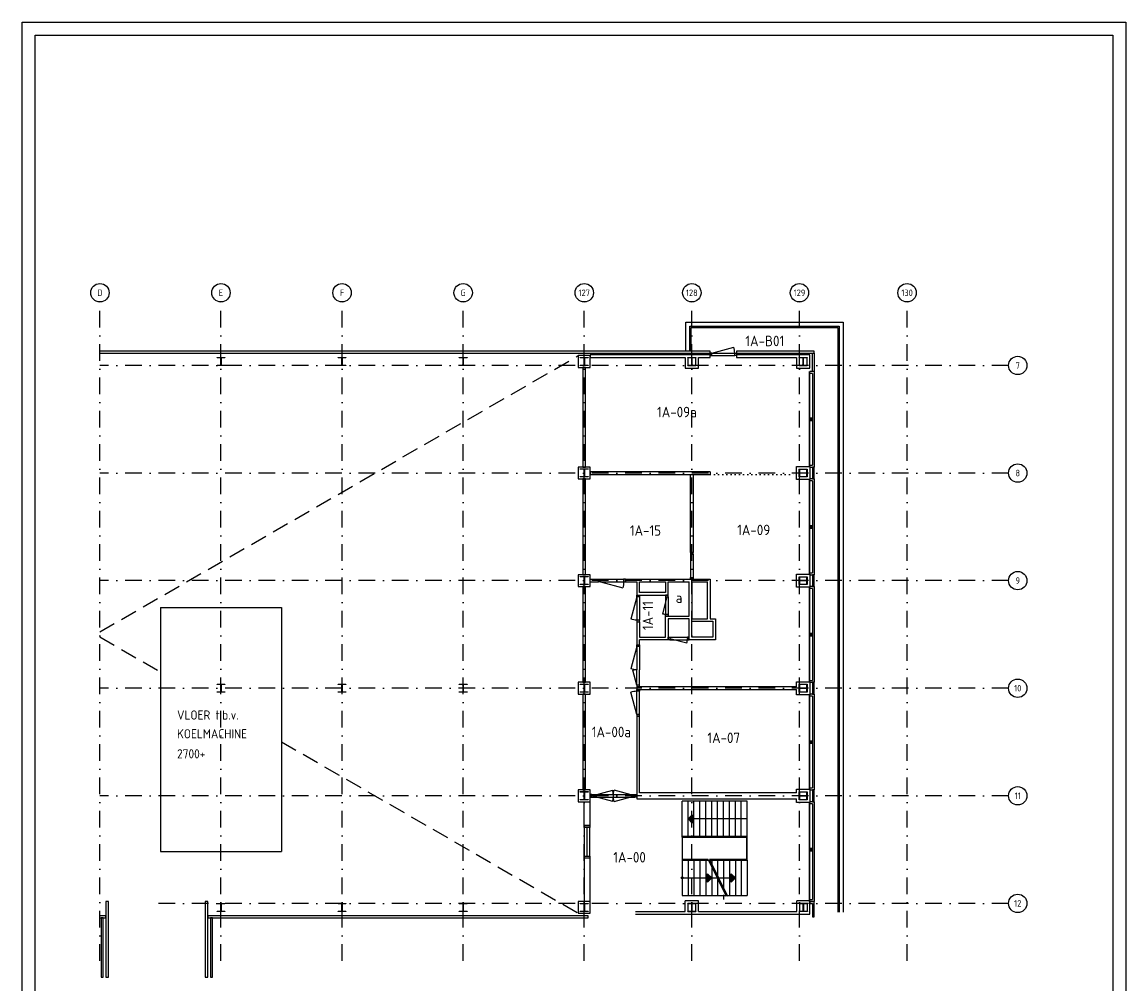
# Model space of a CAD drawing. Header units: millimetres. Extents: x 50336 to 92386, y 87937 to 147387.
# Tile 2 of 2: x 50336 to 92386, y 110731 to 147387. Entities that reach past the tile are written whole.
import ezdxf
from ezdxf.enums import TextEntityAlignment as Align

# ---------------------------------------------------------------- set-up
doc = ezdxf.new("R2010")
doc.units = ezdxf.units.MM
doc.header["$LTSCALE"] = 50
for name, pattern in [('DASHDOT', [25.4, 12.7, -6.35, 0, -6.35]), ('DOT2', [3.175, 0, -3.175]), ('HIDDEN', [9.525, 6.35, -3.175])]:
    doc.linetypes.add(name, pattern=pattern)
doc.layers.get('0').update_dxf_attribs({"linetype": 'CONTINUOUS'})
for name, color, linetype in [('AL21----', 6, 'CONTINUOUS'), ('AL22----', 2, 'CONTINUOUS'), ('AL24----', 6, 'CONTINUOUS'), ('AL28----', 3, 'CONTINUOUS'), ('AL31----', 5, 'CONTINUOUS'), ('AL32----', 4, 'CONTINUOUS'), ('AL34----', 6, 'CONTINUOUS'), ('BL$2----_Kader-modelspace', 252, 'CONTINUOUS'), ('BL$7----', 1, 'CONTINUOUS'), ('BL$7----_TEKST', 4, 'CONTINUOUS'), ('BL$8----_Scheiding-ruimten', 3, 'DOT2'), ('BL$8----_TEKST', 3, 'CONTINUOUS'), ('BL$8----_Tekst-GGBR', 2, 'CONTINUOUS')]:
    doc.layers.add(name, color=color, linetype=linetype)
doc.styles.add('2', font='BUROTEXT', dxfattribs={"height": 500})
doc.styles.add('BURO-025', font='isocp.shx')
doc.styles.add('BURO-035', font='isocp.shx')
doc.styles.add('BURO-050', font='isocp.shx', dxfattribs={"height": 250})
doc.styles.add('BURO-070', font='isocp.shx', dxfattribs={"height": 350})

# ---------------------------------------------------------------- blocks, each defined once
blk = doc.blocks.new('H30DEURE')
blk.add_line((0, 0), (0.966, 0.259))
blk.add_arc((0, 0), 1, 0, 15)
blk = doc.blocks.new('DEUR1020')
at = {"layer": 'AL32----'}
for p, q in [((67, 100), (953, 100)), ((67, 0), (953, 0))]:
    blk.add_line(p, q, dxfattribs=at)
for points in [[(0, 0), (67, 0), (67, 100), (0, 100)], [(1020, 0), (953, 0), (953, 100), (1020, 100)]]:
    blk.add_lwpolyline(points, close=True, dxfattribs=at)
at = {"layer": 'AL32----', "xscale": 886, "yscale": 886, "zscale": 886}
blk.add_blockref('H30DEURE', (67, 100), dxfattribs=at)
blk = doc.blocks.new('HE310A')
blk.add_lwpolyline([(-150, 139.5), (-150, 155), (150, 155), (150, 139.5), (31.5, 139.5, 0.4142136), (4.5, 112.5), (4.5, -112.5, 0.4142136), (31.5, -139.5), (150, -139.5), (150, -155), (-150, -155), (-150, -139.5), (-31.5, -139.5, 0.4142136), (-4.5, -112.5), (-4.5, 112.5, 0.4142136), (-31.5, 139.5)], format="xyb", close=True)
blk = doc.blocks.new('H30DEURD')
for p, q in [((0, 0), (0.966, 0.259)), ((0.966, -0.259), (0, 0))]:
    blk.add_line(p, q)
blk.add_arc((0, 0), 1, 345, 15)
blk = doc.blocks.new('H30OPB')
blk.add_point((0, 0))
at = {"style": '2', "flags": 1}
blk.add_attdef('OPBOUW', (0, 0), '', height=1, dxfattribs=at)
blk = doc.blocks.new('H323DDD1775')
at = {"layer": 'AL32----'}
for p, q in [((67, 100), (1708, 100)), ((67, 0), (1708, 0))]:
    blk.add_line(p, q, dxfattribs=at)
for points in [[(0, 0), (67, 0), (67, 100), (0, 100)], [(1775, 0), (1708, 0), (1708, 100), (1775, 100)]]:
    blk.add_lwpolyline(points, close=True, dxfattribs=at)
for name, p, xscale, yscale, zscale in [('H30DEURD', (67, 50), 820.5, 820.5, 820.5), ('H30DEURD', (1708, 50), -820.5, 820.5, 820.5), ('H30OPB', (1775, 100), 200, 200, 200)]:
    blk.add_blockref(name, p, dxfattribs=dict(at, xscale=xscale, yscale=yscale, zscale=zscale))
blk = doc.blocks.new('DEUR1000')
at = {"layer": 'AL32----'}
for p, q in [((67, 100), (933, 100)), ((67, 0), (933, 0))]:
    blk.add_line(p, q, dxfattribs=at)
for points in [[(0, 0), (67, 0), (67, 100), (0, 100)], [(1000, 0), (933, 0), (933, 100), (1000, 100)]]:
    blk.add_lwpolyline(points, close=True, dxfattribs=at)
at = {"layer": 'AL32----', "xscale": 866, "yscale": 866, "zscale": 866}
blk.add_blockref('H30DEURE', (67, 100), dxfattribs=at)
blk = doc.blocks.new('RAAM2')
at = {"layer": 'AL21----'}
blk.add_lwpolyline([(0, -175), (0, -100), (-450, -100), (-450, -175)], close=True, dxfattribs=at)
at = {"layer": 'AL28----'}
blk.add_line((0, 10), (3650, 10), dxfattribs=at)
at = {"layer": 'AL31----'}
for p, q in [((0, 0), (3650, 0)), ((0, 0), (0, -175)), ((75, 0), (75, -100)), ((1775, 0), (1775, -100)), ((1825, 0), (1825, -100)), ((1875, 0), (1875, -100)), ((3575, -100), (3575, 0)), ((3650, -175), (3650, 0)), ((3650, -175), (0, -175)), ((3575, -100), (75, -100))]:
    blk.add_line(p, q, dxfattribs=at)
blk = doc.blocks.new('Ruimtenr')
at = {"style": 'BURO-035'}
blk.add_attdef('LOKATIENUMMER', text='', height=1, dxfattribs=at).set_placement((0, 0), align=Align.MIDDLE_CENTER)
at = {"color": 2, "style": 'BURO-025', "flags": 1}
blk.add_attdef('GEB-LOK-NUMMER', text='', height=0.75, dxfattribs=at).set_placement((0, -0.25), align=Align.MIDDLE_CENTER)
blk = doc.blocks.new('*U9', base_point=(71862.5, 116145))
at = {"color": 0}
for p, q in [((71762.5, 116695), (71762.5, 116765)), ((71762.5, 116765), (71962.5, 116765)), ((71762.5, 115595), (71762.5, 116695)), ((71962.5, 116695), (71762.5, 116695)), ((71862.5, 115595, 70), (71862.5, 116695, 70)), ((71962.5, 116765), (71962.5, 116695)), ((71962.5, 115595), (71962.5, 116695)), ((71762.5, 115525), (71762.5, 115595)), ((71762.5, 115595), (71962.5, 115595)), ((71962.5, 115525), (71762.5, 115525)), ((71962.5, 115595), (71962.5, 115525))]:
    blk.add_line(p, q, dxfattribs=at)
blk = doc.blocks.new('*U10', base_point=(77813, 125150))
at = {"color": 0}
for p, q in [((77813, 125483), (77641, 124840)), ((77763, 125550), (77763, 125483)), ((77863, 125550), (77763, 125550)), ((77763, 125483), (77863, 125483)), ((77763, 125483), (77763, 124817)), ((77863, 125483), (77863, 125550)), ((77863, 125483), (77863, 124817)), ((77763, 124750), (77763, 124817)), ((77763, 124817), (77863, 124817)), ((77863, 124750), (77763, 124750)), ((77863, 124817), (77863, 124750))]:
    blk.add_line(p, q, dxfattribs=at)
blk.add_arc((77813, 125483), 666, 255, 270, dxfattribs=at)
blk = doc.blocks.new('*U11', base_point=(75350, 123143))
at = {"color": 0}
for p, q in [((74950, 123193), (75017, 123193)), ((74950, 123093), (74950, 123193)), ((75017, 123093), (74950, 123093)), ((75017, 123193), (75017, 123093)), ((75017, 123193), (75683, 123193)), ((75017, 123143), (75660, 122970)), ((75017, 123093), (75683, 123093)), ((75750, 123193), (75683, 123193)), ((75683, 123193), (75683, 123093)), ((75683, 123093), (75750, 123093)), ((75750, 123093), (75750, 123193))]:
    blk.add_line(p, q, dxfattribs=at)
blk.add_arc((75017, 123143), 666, 345, 0, dxfattribs=at)
blk = doc.blocks.new('Ref_A0-P')
at = {"layer": 'BL$2----_Kader-modelspace', "color": 1}
blk.add_lwpolyline([(841, 1189), (841, 0), (0, 0), (0, 1189)], close=True, dxfattribs=at)
at = {"layer": 'BL$2----_Kader-modelspace', "color": 9}
blk.add_lwpolyline([(647, 110), (647, 10), (10, 10), (10, 1179), (831, 1179), (831, 110)], close=True, dxfattribs=at)

msp = doc.modelspace()

# ---------------------------------------------------------------- linework, layer by layer
at = {"layer": 'AL21----'}
msp.add_lwpolyline([(80515, 134075), (80440, 134075), (80440, 134775), (80515, 134775)], close=True, dxfattribs=at)
at = {"layer": 'AL22----'}
for p, q in [((76550, 134710), (71975, 134710)), ((71975, 134710), (71975, 134610)), ((71975, 134610), (75600, 134610)), ((75600, 134610), (75600, 134200)), ((75700, 134610), (75700, 134300)), ((75700, 134610), (76000, 134610)), ((76000, 134300), (76000, 134610)), ((76100, 134610), (76550, 134610)), ((76100, 134200), (76100, 134610)), ((76550, 134610), (76550, 134710)), ((80340, 134710), (77550, 134710)), ((77550, 134710), (77550, 134610)), ((77550, 134610), (79840, 134610)), ((79840, 134610), (79840, 134200)), ((79940, 134610), (79940, 134300)), ((79940, 134610), (80240, 134610)), ((80240, 134300), (80240, 134610)), ((80340, 134200), (80340, 134710)), ((75600, 134200), (76100, 134200)), ((75700, 134300), (76000, 134300)), ((79840, 134200), (80340, 134200)), ((79940, 134300), (80240, 134300)), ((79835, 129950), (79835, 130450)), ((79835, 130450), (80345, 130450)), ((80345, 130450), (80345, 129950)), ((71800, 129975), (71700, 129975)), ((71700, 129975), (71700, 126325)), ((71800, 126325), (71800, 129975)), ((76550, 130250), (71975, 130250)), ((71975, 130250), (71975, 130150)), ((71975, 130150), (75800, 130150)), ((75800, 127170), (75800, 130150)), ((75800, 130150), (75900, 130150)), ((75900, 130150), (75900, 127170)), ((75900, 130150), (76550, 130150)), ((76550, 130250), (76550, 130150)), ((80345, 129950), (79835, 129950)), ((79935, 130050), (79935, 130350)), ((79935, 130350), (80245, 130350)), ((80245, 130050), (79935, 130050)), ((80245, 130350), (80245, 130050)), ((75800, 127170), (75900, 127170)), ((71700, 126325), (71800, 126325)), ((71975, 126150), (72299, 126150)), ((71975, 126050), (71975, 126150)), ((72299, 126050), (72299, 126150)), ((73319, 126150), (73319, 126050)), ((73319, 126150), (76550, 126150)), ((76550, 126150), (76550, 124650)), ((79835, 125850), (79835, 126350)), ((79835, 126350), (80345, 126350)), ((79935, 125950), (79935, 126250)), ((79935, 126250), (80245, 126250)), ((80245, 126250), (80245, 125950)), ((80345, 126350), (80345, 125850)), ((71975, 126050), (72299, 126050)), ((73319, 126050), (73750, 126050)), ((73750, 126050), (73750, 125550)), ((73850, 125650), (73850, 126050)), ((73850, 126050), (74850, 126050)), ((74850, 126050), (74850, 125650)), ((74950, 125550), (74950, 126050)), ((74950, 126050), (75750, 126050)), ((75750, 124750), (75750, 126050)), ((75850, 126050), (75850, 124650)), ((75850, 126050), (76450, 126050)), ((76450, 124650), (76450, 126050)), ((80345, 125850), (79835, 125850)), ((80245, 125950), (79935, 125950)), ((73750, 125550), (74950, 125550)), ((74850, 125650), (73850, 125650)), ((73750, 124530), (73750, 123658)), ((73750, 124530), (73850, 124530)), ((73850, 124530), (73850, 123950)), ((74850, 124750), (75750, 124750)), ((74850, 123950), (74850, 124750)), ((75750, 124650), (74950, 124650)), ((74950, 124650), (74950, 123850)), ((75750, 123850), (75750, 124650)), ((75850, 124650), (76450, 124650)), ((76550, 124650), (76750, 124650)), ((76750, 124650), (76750, 123850)), ((73750, 123658), (73850, 123658)), ((73850, 123950), (74850, 123950)), ((74950, 123850), (73850, 123850)), ((73850, 123658), (73850, 123850)), ((76750, 123850), (75750, 123850)), ((79835, 122050), (73750, 122050)), ((73750, 122050), (73750, 121950)), ((73750, 121950), (79835, 121950)), ((79835, 122050), (79835, 122250)), ((79835, 122250), (80345, 122250)), ((79835, 121750), (79835, 121950)), ((79935, 121850), (79935, 122150)), ((79935, 122150), (80245, 122150)), ((80245, 122150), (80245, 121850)), ((80345, 122250), (80345, 121750)), ((80345, 121750), (79835, 121750)), ((80245, 121850), (79935, 121850)), ((73750, 120930), (73750, 117788)), ((73850, 120930), (73750, 120930)), ((73850, 118012), (73850, 120930)), ((73750, 117788), (79835, 117788)), ((79835, 118012), (73850, 118012)), ((79835, 118012), (79835, 118150)), ((79835, 118150), (80345, 118150)), ((79835, 117650), (79835, 117788)), ((79935, 117750), (79935, 118050)), ((79935, 118050), (80245, 118050)), ((80245, 117750), (79935, 117750)), ((80245, 118050), (80245, 117750)), ((80345, 118150), (80345, 117650)), ((80345, 117650), (79835, 117650)), ((71750, 115525), (71750, 113875)), ((71975, 113875), (71975, 115525)), ((75600, 113490), (75600, 113900)), ((76100, 113900), (75600, 113900)), ((75700, 113800), (75700, 113490)), ((76000, 113800), (75700, 113800)), ((76000, 113490), (76000, 113800)), ((76100, 113490), (76100, 113900)), ((79850, 113490), (79850, 113900)), ((80350, 113900), (79850, 113900)), ((79950, 113800), (79950, 113490)), ((80250, 113800), (79950, 113800)), ((80250, 113490), (80250, 113800)), ((80350, 113390), (80350, 113900)), ((73700, 113490), (75600, 113490)), ((73700, 113390), (80350, 113390)), ((75700, 113490), (76000, 113490)), ((76100, 113490), (79850, 113490))]:
    msp.add_line(p, q, dxfattribs=at)
at = {"layer": 'AL22----', "linetype": 'Continuous'}
for p, q in [((71750, 116765), (71750, 117675)), ((71975, 116765), (71975, 117675)), ((71975, 116765), (71750, 116765)), ((71975, 115525), (71750, 115525))]:
    msp.add_line(p, q, dxfattribs=at)
at = {"layer": 'AL22----'}
for points in [[(71800, 130425), (71800, 134225), (71700, 134225), (71700, 130425)], [(71800, 122225), (71800, 125875), (71700, 125875), (71700, 122225)], [(76650, 123950), (75850, 123950), (75850, 124550), (76650, 124550)], [(71800, 118125), (71800, 121775), (71700, 121775), (71700, 118125)], [(53525, 113875), (53525, 110983), (53625, 110983), (53625, 113875)], [(57313, 113875), (57313, 110983), (57413, 110983), (57413, 113875)]]:
    msp.add_lwpolyline(points, close=True, dxfattribs=at)
at = {"layer": 'AL24----', "linetype": 'Continuous'}
for p, q in [((75482, 116320), (75482, 117695)), ((75707, 116345), (75707, 117695)), ((75932, 116345), (75932, 117695)), ((76157, 116345), (76157, 117695)), ((76382, 116345), (76382, 117695)), ((76607, 116345), (76607, 117695)), ((76832, 116345), (76832, 117695)), ((77057, 116345), (77057, 117695)), ((77282, 116345), (77282, 117695)), ((77507, 116345), (77507, 117695)), ((77732, 116345), (77732, 117695)), ((77957, 116345), (77957, 117695)), ((77957, 117020), (75707, 117020)), ((75482, 116320), (75482, 114095)), ((75707, 115445), (75707, 114095)), ((75932, 115445), (75932, 114095)), ((76157, 115445), (76157, 114095)), ((76382, 115445), (76382, 114095)), ((76607, 115445), (76607, 114095)), ((76832, 115445), (76832, 114850)), ((77057, 115445), (77057, 114392)), ((77282, 115445), (77282, 114095)), ((77507, 115445), (77507, 114095)), ((77732, 115445), (77732, 114095)), ((77957, 115445), (77957, 114095)), ((75482, 114770), (76814, 114770)), ((76832, 114734), (76832, 114095)), ((76871, 114770), (77507, 114770)), ((77057, 114126), (77057, 113945))]:
    msp.add_line(p, q, dxfattribs=at)
at = {"layer": 'AL24----'}
for p, q in [((76470, 115470), (77158, 114070)), ((76527, 115470), (77214, 114070))]:
    msp.add_line(p, q, dxfattribs=at)
at = {"layer": 'AL24----', "linetype": 'Continuous'}
for points in [[(77957, 117695), (75482, 117695)], [(76539, 115445), (77957, 115445), (77957, 116345), (75482, 116345)], [(75482, 116320), (77932, 116320), (77932, 115470), (76527, 115470)], [(76470, 115470), (75482, 115470)], [(75482, 115445), (76483, 115445)], [(75482, 114095), (77145, 114095)], [(77202, 114095), (77957, 114095)]]:
    msp.add_lwpolyline(points, dxfattribs=at)
for points in [[(75866, 116861), (75707, 117020), (75866, 117179)], [(76448, 114929), (76607, 114770), (76448, 114611)], [(77348, 114929), (77507, 114770), (77348, 114611)]]:
    msp.add_lwpolyline(points, close=True, dxfattribs=at)
msp.add_circle((75482, 114770), 37.1, dxfattribs=at)
at = {"layer": 'AL24----'}
for points in [[(75866, 116861), (75866, 117179), (75707, 117020)], [(76607, 114770), (76448, 114929), (76448, 114611)], [(77507, 114770), (77348, 114929), (77348, 114611)]]:
    msp.add_solid(points, dxfattribs=at)
at = {"layer": 'AL28----', "linetype": 'HIDDEN', "ltscale": 2}
for p, q in [((53300, 124146), (71525, 134675)), ((53300, 123953), (55613, 122617)), ((60213, 119960), (71525, 113425))]:
    msp.add_line(p, q, dxfattribs=at)
at = {"layer": 'AL28----'}
msp.add_line((80330, 113875), (80330, 117675), dxfattribs=at)
for points in [[(53300, 134775), (76550, 134775), (76550, 134850), (53300, 134850)], [(53300, 113250), (53525, 113250), (53525, 113325), (53300, 113325)]]:
    msp.add_lwpolyline(points, dxfattribs=at)
for points in [[(71525, 134225), (71975, 134225), (71975, 134675), (71525, 134675)], [(80515, 134775), (80515, 134850), (77550, 134850), (77550, 134775)], [(71525, 129975), (71975, 129975), (71975, 130425), (71525, 130425)], [(71525, 125875), (71975, 125875), (71975, 126325), (71525, 126325)], [(71525, 121775), (71975, 121775), (71975, 122225), (71525, 122225)], [(71525, 117675), (71975, 117675), (71975, 118125), (71525, 118125)], [(71525, 113425), (71975, 113425), (71975, 113875), (71525, 113875)], [(80340, 113875), (80340, 113800), (80440, 113800), (80440, 113290), (80515, 113290), (80515, 113875)], [(53350, 113250), (53350, 110983), (53425, 110983), (53425, 113250)], [(57413, 113250), (71900, 113250), (71900, 113325), (57413, 113325)], [(57513, 113250), (57513, 110983), (57588, 110983), (57588, 113250)]]:
    msp.add_lwpolyline(points, close=True, dxfattribs=at)
at = {"layer": 'AL31----'}
for p, q in [((80340, 113875), (80340, 117675)), ((80515, 117675), (80340, 117675)), ((80440, 117600), (80340, 117600)), ((80440, 117600), (80440, 113950)), ((80515, 117675), (80515, 113875)), ((80340, 115900), (80440, 115900)), ((80340, 115850), (80440, 115850)), ((80340, 115800), (80440, 115800)), ((80340, 113950), (80440, 113950)), ((80340, 113875), (80465, 113875))]:
    msp.add_line(p, q, dxfattribs=at)
at = {"layer": 'AL32----'}
for p, q in [((75800, 127103), (75800, 126217)), ((75900, 127103), (75900, 126217)), ((73750, 123591), (73750, 122705)), ((73850, 123591), (73850, 122705)), ((73750, 122117), (73598, 122685)), ((73750, 122117), (73750, 122705)), ((73850, 122117), (73850, 122705))]:
    msp.add_line(p, q, dxfattribs=at)
for points in [[(75800, 127170), (75800, 127103), (75900, 127103), (75900, 127170)], [(75800, 126150), (75800, 126217), (75900, 126217), (75900, 126150)], [(73850, 123658), (73850, 123591), (73750, 123591), (73750, 123658)], [(73850, 122050), (73850, 122117), (73750, 122117), (73750, 122050)]]:
    msp.add_lwpolyline(points, close=True, dxfattribs=at)
msp.add_arc((73750, 122117), 588, 90, 105, dxfattribs=at)
at = {"layer": 'AL34----'}
for p, q in [((75625, 135950), (81615, 135950)), ((75625, 134850), (75625, 135950)), ((81615, 135950), (81615, 113465)), ((75775, 135800), (81465, 135800)), ((75775, 134850), (75775, 135800)), ((75825, 135750), (81415, 135750)), ((75825, 134850), (75825, 135750)), ((81415, 135750), (81415, 113465)), ((81465, 135800), (81465, 113465)), ((55613, 125075), (60213, 125075)), ((55613, 125075), (55613, 115775)), ((60213, 125075), (60213, 115775)), ((55613, 115775), (60213, 115775))]:
    msp.add_line(p, q, dxfattribs=at)
at = {"layer": 'BL$7----', "linetype": 'DASHDOT'}
for p, q in [((53300, 111612), (53300, 136720)), ((57912, 111612), (57912, 136720)), ((62525, 111612), (62525, 136720)), ((67138, 111612), (67138, 136720)), ((71750, 111612), (71750, 136720)), ((75850, 111612), (75850, 136720)), ((79950, 111612), (79950, 136720)), ((84050, 111612), (84050, 136720)), ((87916, 134300), (53300, 134300)), ((87916, 130200), (53300, 130200)), ((87916, 126100), (53300, 126100)), ((87916, 122000), (53300, 122000)), ((87916, 117900), (53300, 117900)), ((87916, 113800), (55366, 113800))]:
    msp.add_line(p, q, dxfattribs=at)
at = {"layer": 'BL$7----'}
for centre in [(53300, 137070), (57912, 137070), (62525, 137070), (67138, 137070), (71750, 137070), (75850, 137070), (79950, 137070), (84050, 137070), (88266, 134300), (88266, 130200), (88266, 126100), (88266, 122000), (88266, 117900), (88266, 113800)]:
    msp.add_circle(centre, 350, dxfattribs=at)
at = {"layer": 'BL$8----_Scheiding-ruimten'}
msp.add_line((76550, 130150), (79835, 130150), dxfattribs=at)

# ---------------------------------------------------------------- block references
for name, p in [('DEUR1000', (76550, 134675)), ('H323DDD1775', (71975, 117850))]:
    msp.add_blockref(name, p)
at = {"rotation": 90}
for name, p in [('RAAM2', (80340, 130425)), ('RAAM2', (80340, 126325)), ('RAAM2', (80340, 122225)), ('DEUR1020', (73850, 120930)), ('RAAM2', (80340, 118125))]:
    msp.add_blockref(name, p, dxfattribs=at)
at = {"xscale": -1}
for p, rotation in [((72299, 126150), 180), ((73850, 125550), 90)]:
    msp.add_blockref('DEUR1020', p, dxfattribs=dict(at, rotation=rotation))
at = {"layer": 'AL28----'}
for p in [(57912, 134455), (62525, 134455), (67138, 134455), (71750, 134455), (75850, 134455), (80090, 134455), (71750, 130205), (71750, 126105), (57912, 122000), (62525, 122000), (67138, 122000), (71750, 122005), (71750, 117905), (57912, 113645), (62525, 113645), (67138, 113645), (71750, 113645), (75850, 113645), (80100, 113645)]:
    msp.add_blockref('HE310A', p, dxfattribs=at)
at = {"layer": 'AL28----', "rotation": 90}
for p in [(80090, 130200), (80090, 126100), (80090, 122000), (80090, 117900)]:
    msp.add_blockref('HE310A', p, dxfattribs=at)
at = {"layer": 'AL32----'}
for name, p in [('*U10', (74900, 125150)), ('*U11', (75350, 123900)), ('*U9', (71862, 116145))]:
    msp.add_blockref(name, p, dxfattribs=at)
at = {"layer": 'AL32----', "xscale": -886, "yscale": 886, "zscale": 886, "rotation": 90}
msp.add_blockref('H30DEURE', (73750, 123591), dxfattribs=at)
at = {"layer": 'BL$2----_Kader-modelspace', "xscale": 50, "yscale": 50, "zscale": 50}
msp.add_blockref('Ref_A0-P', (50336, 87937), dxfattribs=at)
at = {"layer": 'BL$8----_TEKST', "xscale": 400, "yscale": 400, "zscale": 400}
for p, values in [((75281, 132526), {'LOKATIENUMMER': '1A-09a'}), ((74083, 128012), {'LOKATIENUMMER': '1A-15'}), ((78206, 128032), {'LOKATIENUMMER': '1A-09'}), ((75363, 125451), {'LOKATIENUMMER': 'a'}), ((72785, 120333), {'LOKATIENUMMER': '1A-00a'}), ((77065, 120110), {'LOKATIENUMMER': '1A-07'}), ((73477, 115557), {'LOKATIENUMMER': '1A-00'})]:
    msp.add_blockref('Ruimtenr', p, dxfattribs=at).add_auto_attribs(values)
at = {"layer": 'BL$8----_TEKST', "xscale": 400, "yscale": 400, "zscale": 400, "rotation": 90}
msp.add_blockref('Ruimtenr', (74175, 124770), dxfattribs=at).add_auto_attribs({'LOKATIENUMMER': '1A-11'})
at = {"layer": 'BL$8----_Tekst-GGBR', "xscale": 400, "yscale": 400, "zscale": 400}
msp.add_blockref('Ruimtenr', (78628, 135234), dxfattribs=at).add_auto_attribs({'LOKATIENUMMER': '1A-B01'})

# ---------------------------------------------------------------- texts
at = {"layer": 'AL28----', "style": 'BURO-070'}
for s, p in [('VLOER t.b.v.', (56240, 120804)), ('KOELMACHINE', (56240, 120089)), ('2700+', (56240, 119325))]:
    msp.add_text(s, height=350, dxfattribs=at).set_placement(p)
at = {"layer": 'BL$7----_TEKST', "style": 'BURO-050'}
for s, p in [('D', (53300, 137070)), ('E', (57912, 137070)), ('F', (62525, 137070)), ('G', (67138, 137070)), ('127', (71750, 137070)), ('128', (75850, 137070)), ('129', (79950, 137070)), ('130', (84050, 137070)), ('7', (88266, 134300)), ('8', (88266, 130200)), ('9', (88266, 126100)), ('10', (88266, 122000)), ('11', (88266, 117900)), ('12', (88266, 113800))]:
    msp.add_text(s, height=250, dxfattribs=at).set_placement(p, align=Align.MIDDLE)

doc.saveas('drawing.dxf')
